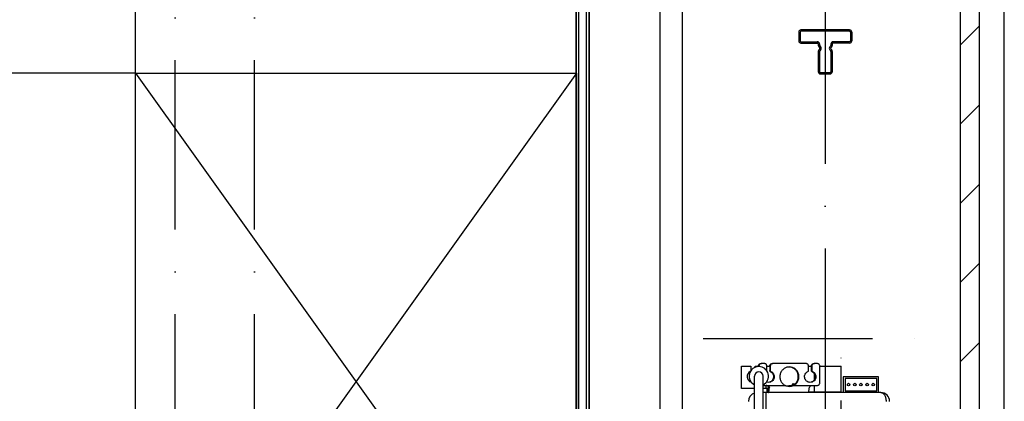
# Model space of a CAD drawing. Header units: millimetres. Extents: x 0 to 25777, y 0 to 11880.
# Tile 27 of 31: x 7824 to 8940, y 8250 to 8683. Entities that reach past the tile are written whole.
import ezdxf

# ---------------------------------------------------------------- set-up
doc = ezdxf.new("R2010")
doc.units = ezdxf.units.MM
doc.header["$LTSCALE"] = 16
doc.header["$PDSIZE"] = -3
doc.linetypes.add('ACAD_ISO10W100', pattern=[18, 12, -3, 0, -3])
for name, color, linetype in [('Cars', 2, 'Continuous'), ('CarSlings', 252, 'Continuous'), ('CONT_25', 1, 'Continuous'), ('CONT_35', 2, 'Continuous'), ('CONT_70', 4, 'Continuous'), ('DASHD_25', 1, 'ACAD_ISO10W100'), ('DIM_35', 7, 'Continuous'), ('Guiderails', 30, 'Continuous'), ('HATCH_35', 2, 'Continuous'), ('Machinery', 94, 'Continuous')]:
    doc.layers.add(name, color=color, linetype=linetype)
doc.layers.add('Centerline', color=1, linetype='ACAD_ISO10W100', lineweight=25)
doc.styles.add('Arial', font='arial.ttf')
doc.dimstyles.new('KONE_mm', dxfattribs={"dimscale": 40, "dimtxt": 2, "dimasz": 2, "dimexe": 1, "dimexo": 0, "dimgap": 1, "dimtad": 1, "dimdec": 0, "dimrnd": 0.01, "dimzin": 0, "dimdsep": 46, "dimtxsty": 'Arial', "dimsah": 1, "dimcen": 0, "dimclrd": 256, "dimclre": 256, "dimclrt": 256, "dimadec": 1, "dimazin": 2, "dimtfac": 1, "dimtdec": 0, "dimtmove": 0, "dimatfit": 3, "dimfxl": 1, "dimtolj": 1, "dimtzin": 0, "dimarcsym": 0})

# ---------------------------------------------------------------- blocks, each defined once
blk = doc.blocks.new('*U1276')
at = {"layer": 'Cars'}
blk.add_line((550, -700), (550, 700), dxfattribs=at)
at = {"layer": 'Cars', "ltscale": 20}
blk.add_line((575, -700), (575, 700), dxfattribs=at)
blk = doc.blocks.new('*U1286')
at = {"layer": 'Cars'}
for p, q in [((457.5, -675), (457.5, 675)), ((457.5, -675), (457.5, 675)), ((466.5, -675), (466.5, 675)), ((466.5, -675), (466.5, 675))]:
    blk.add_line(p, q, dxfattribs=at)
for points in [[(469.5, -675), (454.5, -675), (454.5, 675), (469.5, 675)], [(469.5, -675), (454.5, -675), (454.5, 675), (469.5, 675)], [(469.5, 675), (469.5, 675), (469.5, -675), (469.5, -675)], [(469.5, 675), (469.5, 675), (469.5, -675), (469.5, -675)]]:
    blk.add_lwpolyline(points, close=True, dxfattribs=at)
blk = doc.blocks.new('*U1290')
at = {"layer": 'CONT_25'}
blk.add_lwpolyline([(-250, 350), (250, 350), (250, -350), (-250, -350)], close=True, dxfattribs=at)
at = {"layer": 'CONT_35'}
for p, q in [((-250, 350), (250, -350)), ((250, 350), (-250, -350))]:
    blk.add_line(p, q, dxfattribs=at)
blk = doc.blocks.new('*U1308')
at = {"layer": 'Guiderails'}
for p, q in [((-350, 27.5), (-350, -27.5)), ((-348.5, 27.5), (-348.5, -27.5)), ((-347.5, 30), (-337.5, 30)), ((-347.5, 28.5), (-337.5, 28.5)), ((-336.5, 27.5), (-336.5, 9)), ((-335, 27.5), (-335, 9)), ((335, 27.5), (335, 9)), ((336.5, 27.5), (336.5, 9)), ((347.5, 30), (337.5, 30)), ((347.5, 28.5), (337.5, 28.5)), ((348.5, 27.5), (348.5, -27.5)), ((350, 27.5), (350, -27.5)), ((-334, 8), (-332.4, 8)), ((-334, 6.5), (-332.4, 6.5)), ((-331.7, 6.2), (-330.8, 5.2)), ((-330.7, 7.3), (-329.7, 6.3)), ((-328.3, 6.3), (-327.3, 7.3)), ((-327.2, 5.2), (-326.3, 6.2)), ((-325.6, 8), (-302.5, 8)), ((-325.6, 6.5), (-302.5, 6.5)), ((-301.5, -5.5), (-301.5, 5.5)), ((-300, -5.5), (-300, 5.5)), ((300, -5.5), (300, 5.5)), ((301.5, -5.5), (301.5, 5.5)), ((325.6, 8), (302.5, 8)), ((325.6, 6.5), (302.5, 6.5)), ((327.2, 5.2), (326.3, 6.2)), ((328.3, 6.3), (327.3, 7.3)), ((330.7, 7.3), (329.7, 6.3)), ((331.7, 6.2), (330.8, 5.2)), ((334, 8), (332.4, 8)), ((334, 6.5), (332.4, 6.5)), ((-336.5, -27.5), (-336.5, -9)), ((-335, -27.5), (-335, -9)), ((-334, -6.5), (-332.4, -6.5)), ((-334, -8), (-332.4, -8)), ((-331.7, -6.2), (-330.8, -5.2)), ((-330.7, -7.3), (-329.7, -6.3)), ((-328.3, -6.3), (-327.3, -7.3)), ((-327.2, -5.2), (-326.3, -6.2)), ((-325.6, -6.5), (-302.5, -6.5)), ((-325.6, -8), (-302.5, -8)), ((325.6, -6.5), (302.5, -6.5)), ((325.6, -8), (302.5, -8)), ((327.2, -5.2), (326.3, -6.2)), ((328.3, -6.3), (327.3, -7.3)), ((330.7, -7.3), (329.7, -6.3)), ((331.7, -6.2), (330.8, -5.2)), ((334, -6.5), (332.4, -6.5)), ((334, -8), (332.4, -8)), ((335, -27.5), (335, -9)), ((336.5, -27.5), (336.5, -9)), ((-347.5, -28.5), (-337.5, -28.5)), ((-347.5, -30), (-337.5, -30)), ((347.5, -28.5), (337.5, -28.5)), ((347.5, -30), (337.5, -30))]:
    blk.add_line(p, q, dxfattribs=at)
for centre, radius, start, end in [((-347.5, 27.5), 2.5, 90, 180), ((-347.5, 27.5), 1, 90, 180.0055), ((-337.5, 27.5), 2.5, 0, 90), ((-337.5, 27.5), 1, 360, 90), ((337.5, 27.5), 2.5, 90, 180), ((337.5, 27.5), 1, 90, 180), ((347.5, 27.5), 2.5, 360, 90), ((347.5, 27.5), 1, 359.9945, 90), ((-334, 9), 2.5, 180, 270), ((-334, 9), 1, 180, 270), ((-332.4, 5.5), 2.5, 45, 90), ((-332.4, 5.5), 1, 45, 90), ((-329, 7), 2.5, 225, 315), ((-329, 7), 1, 225, 315), ((-325.6, 5.5), 2.5, 90, 135), ((-325.6, 5.5), 1, 90, 135), ((-302.5, 5.5), 2.5, 0, 90), ((-302.5, 5.5), 1, 0, 90), ((302.5, 5.5), 2.5, 90, 180), ((302.5, 5.5), 1, 90, 180), ((325.6, 5.5), 2.5, 45, 90), ((325.6, 5.5), 1, 45, 90), ((329, 7), 2.5, 225, 315), ((329, 7), 1, 225, 315), ((332.4, 5.5), 2.5, 90, 135), ((332.4, 5.5), 1, 90, 135), ((334, 9), 2.5, 270, 360), ((334, 9), 1, 270, 360), ((-334, -9), 2.5, 90, 180), ((-334, -9), 1, 90, 180), ((-332.4, -5.5), 1, 270, 315), ((-332.4, -5.5), 2.5, 270, 315), ((-329, -7), 2.5, 45, 135), ((-329, -7), 1, 45, 135), ((-325.6, -5.5), 2.5, 225, 270), ((-325.6, -5.5), 1, 225, 270), ((-302.5, -5.5), 2.5, 270, 0), ((-302.5, -5.5), 1, 270, 0), ((302.5, -5.5), 2.5, 180, 270), ((302.5, -5.5), 1, 180, 270), ((325.6, -5.5), 1, 270, 315), ((325.6, -5.5), 2.5, 270, 315), ((329, -7), 2.5, 45, 135), ((329, -7), 1, 45, 135), ((332.4, -5.5), 2.5, 225, 270), ((332.4, -5.5), 1, 225, 270), ((334, -9), 2.5, 0, 90), ((334, -9), 1, 0, 90), ((-347.5, -27.5), 2.5, 180, 270), ((-347.5, -27.5), 1, 180, 270), ((-337.5, -27.5), 2.5, 270, 360), ((-337.5, -27.5), 1, 270, 0), ((337.5, -27.5), 2.5, 180, 270), ((337.5, -27.5), 1, 180, 270), ((347.5, -27.5), 2.5, 270, 360), ((347.5, -27.5), 1, 270, 360)]:
    blk.add_arc(centre, radius, start, end, dxfattribs=at)
blk = doc.blocks.new('*U1310')
at = {"layer": 'Centerline'}
blk.add_line((108, -436.6), (108, 391.9), dxfattribs=at)
at = {"layer": 'Machinery'}
for p, q in [((-5, 370.5), (5.5, 370.5)), ((-5, 345), (-5, 370.5)), ((5.5, 370.5), (5.5, 364.9)), ((10.5, 370.5), (14.2, 370.5)), ((10.5, 369.1), (10.5, 370.5)), ((14.2, 370.5), (14.9, 370.5)), ((14.2, 370.5), (14.2, 370)), ((14.9, 370.5), (14.9, 370)), ((17.2, 373.5), (17.9, 373.5)), ((20.8, 373.5), (17.9, 373.5)), ((23.8, 370.5), (27, 370.5)), ((23.8, 365.4), (23.8, 370.5)), ((27, 370.5), (27.7, 370.5)), ((27, 370.5), (27, 365.4)), ((27.7, 370.5), (27.7, 365.4)), ((30, 373.5), (30.7, 373.5)), ((68, 373.5), (30.7, 373.5)), ((71, 370.5), (74.2, 370.5)), ((71, 365.4), (71, 370.5)), ((74.2, 370.5), (74.9, 370.5)), ((74.2, 370.5), (74.2, 365.4)), ((74.9, 370.5), (74.9, 365.4)), ((77.2, 373.5), (77.9, 373.5)), ((80.8, 373.5), (77.9, 373.5)), ((83.8, 370.5), (108, 370.5)), ((83.8, 351.5), (83.8, 370.5)), ((108, 341), (108, 370.5)), ((9.7, 272.5), (9.7, 359)), ((19.7, 269.9), (19.7, 359)), ((27, 365.4), (27.7, 365.4)), ((27.6, 364.5), (28.3, 364.5)), ((74.2, 365.4), (74.9, 365.4)), ((74.8, 364.5), (75.5, 364.5)), ((77.3, 362.5), (77.3, 354.5)), ((150.5, 358.5), (110.5, 358.5)), ((110.5, 358.5), (110.5, 340.5)), ((150.5, 340.5), (150.5, 358.5)), ((19.7, 348.5), (23.8, 348.5)), ((23, 345), (23, 348.5)), ((23.8, 348.5), (44.9, 348.5)), ((49.4, 347.5), (48.6, 348)), ((53, 349.9), (55.4, 349.9)), ((53, 348.5), (53, 349.9)), ((53.9, 348.5), (53.1, 348.5)), ((53.6, 350.5), (56.1, 350.5)), ((53.9, 348.5), (74.9, 348.5)), ((74.9, 348.5), (80.8, 348.5)), ((77.3, 348.5), (77.3, 341)), ((148.5, 356.5), (112.5, 356.5)), ((112.5, 356.5), (112.5, 342.5)), ((148.5, 342.5), (148.5, 356.5)), ((9.7, 345), (-5, 345)), ((25.6, 345), (19.7, 345)), ((23, 340.5), (19.7, 340.5)), ((153, 340.5), (23, 340.5)), ((23, 269.8), (23, 340.5)), ((23.8, 344.5), (25.3, 344.5)), ((23.8, 344.5), (23.8, 340.5)), ((23.9, 344.5), (23.9, 340.5)), ((25.3, 340.5), (25.3, 344.5)), ((26.6, 345.5), (25.8, 345.5)), ((108, 341), (71, 341)), ((77, 340.5), (77, 341)), ((89, 340.5), (89, 341)), ((112.5, 342.5), (148.5, 342.5))]:
    blk.add_line(p, q, dxfattribs=at)
for centre in [(116.5, 349.5), (123.5, 349.5), (130.5, 349.5), (137.5, 349.5), (144.5, 349.5)]:
    blk.add_circle(centre, 1.5, dxfattribs=at)
for centre, radius, start, end in [((14.7, 359), 11, 297.0714, 242.9439), ((48.6, 358.9), 10.6, 86.686, 88.035), ((48.6, 358.8), 10.7, 86.0884, 86.6861), ((8, 358.5), 6.5, 117.9717, 252.0349), ((14.7, 359), 5, 0, 180), ((23.1, 345.6), 2.91, 77.1779, 89.9774), ((49.4, 358.3), 10.8, 245.0022, 251.8675), ((48.5, 367.5), 19.5, 261.1216, 262.752), ((48.5, 367.9), 19.9, 262.7479, 262.9274), ((48.6, 368.9), 20.9, 262.9942, 270.0135), ((49.4, 358.2), 10.7, 251.9399, 269.9426), ((49.3, 358.2), 10.7, 270.0086, 294.9544), ((53.6, 349.9), 0.6, 90, 180), ((13, 330.5), 10, 109.0755, 180), ((153, 330.5), 10, 0, 90)]:
    blk.add_arc(centre, radius, start, end, dxfattribs=at)
for points, knots in [([(14.2, 370.5), (14.2, 370.9), (14.4, 371.7), (15, 372.7), (16, 373.3), (16.8, 373.5), (17.2, 373.5)], [0, 0, 0, 0, 0.251945, 0.502745, 0.751937, 1, 1, 1, 1]), ([(17.9, 373.5), (17.5, 373.5), (16.7, 373.3), (15.8, 372.7), (15.1, 371.7), (14.9, 370.9), (14.9, 370.5)], [0, 0, 0, 0, 0.248063, 0.497255, 0.748055, 1, 1, 1, 1]), ([(23.8, 370.5), (23.8, 370.9), (23.6, 371.7), (23, 372.7), (22, 373.3), (21.2, 373.5), (20.8, 373.5)], [0, 0, 0, 0, 0.251945, 0.502745, 0.751937, 1, 1, 1, 1]), ([(27, 370.5), (27, 370.9), (27.2, 371.7), (27.8, 372.7), (28.8, 373.3), (29.6, 373.5), (30, 373.5)], [0, 0, 0, 0, 0.251945, 0.502745, 0.751937, 1, 1, 1, 1]), ([(30.7, 373.5), (30.3, 373.5), (29.5, 373.3), (28.5, 372.7), (27.9, 371.7), (27.7, 370.9), (27.7, 370.5)], [0, 0, 0, 0, 0.248063, 0.497255, 0.748055, 1, 1, 1, 1]), ([(49.4, 369.5), (48.1, 369.5), (45.7, 369.1), (42.4, 367.2), (40, 364.4), (38.6, 360.9), (38.4, 357.1), (39.5, 353.5), (41.7, 350.4), (43.7, 349), (44.9, 348.5)], [0, 0, 0, 0, 0.123859, 0.248159, 0.373141, 0.498746, 0.624639, 0.750362, 0.87553, 1, 1, 1, 1]), ([(53.1, 348.5), (54.2, 349), (56.2, 350.4), (58.4, 353.3), (59.5, 356.8), (59.5, 360.5), (58.2, 364), (56, 366.9), (52.9, 368.8), (50.5, 369.4), (49.4, 369.5)], [0, 0, 0, 0, 0.12443, 0.24954, 0.375206, 0.50107, 0.626695, 0.75174, 0.876109, 1, 1, 1, 1]), ([(53.9, 348.5), (55, 349), (57, 350.4), (59.2, 353.5), (60.3, 357.1), (60.1, 360.9), (58.7, 364.4), (56.3, 367.2), (53, 369.1), (50.6, 369.5), (49.4, 369.5)], [0, 0, 0, 0, 0.12447, 0.249638, 0.375361, 0.501254, 0.626859, 0.751841, 0.876141, 1, 1, 1, 1]), ([(71, 370.5), (71, 370.9), (70.8, 371.7), (70.2, 372.7), (69.2, 373.3), (68.4, 373.5), (68, 373.5)], [0, 0, 0, 0, 0.251945, 0.502745, 0.751937, 1, 1, 1, 1]), ([(74.2, 370.5), (74.2, 370.9), (74.4, 371.7), (75, 372.7), (76, 373.3), (76.8, 373.5), (77.2, 373.5)], [0, 0, 0, 0, 0.251945, 0.502745, 0.751937, 1, 1, 1, 1]), ([(77.9, 373.5), (77.5, 373.5), (76.7, 373.3), (75.7, 372.7), (75.1, 371.7), (74.9, 370.9), (74.9, 370.5)], [0, 0, 0, 0, 0.248063, 0.497255, 0.748055, 1, 1, 1, 1]), ([(83.8, 370.5), (83.8, 370.9), (83.6, 371.7), (83, 372.7), (82, 373.3), (81.2, 373.5), (80.8, 373.5)], [0, 0, 0, 0, 0.251945, 0.502745, 0.751937, 1, 1, 1, 1]), ([(27.6, 364.5), (28.2, 364.2), (29.4, 363.4), (30.7, 361.7), (31.4, 359.7), (31.5, 357.5), (30.8, 355.5), (29.6, 353.7), (27.8, 352.5), (26.4, 352.1), (25.8, 352)], [0, 0, 0, 0, 0.12438, 0.249426, 0.375043, 0.500894, 0.626548, 0.751655, 0.876089, 1, 1, 1, 1]), ([(28.3, 364.5), (29, 364.2), (30.2, 363.3), (31.6, 361.5), (32.2, 359.4), (32.1, 357.1), (31.3, 355.1), (29.9, 353.4), (27.9, 352.3), (26.5, 352), (25.8, 352)], [0, 0, 0, 0, 0.124445, 0.249587, 0.3753, 0.501201, 0.626823, 0.751823, 0.876134, 1, 1, 1, 1]), ([(27.6, 364.5), (27.4, 364.5), (27.1, 364.8), (27, 365.2), (27, 365.4)], [0, 0, 0, 0, 0.497903, 1, 1, 1, 1]), ([(27.7, 365.4), (27.7, 365.2), (27.8, 364.8), (28.1, 364.5), (28.3, 364.5)], [0, 0, 0, 0, 0.502097, 1, 1, 1, 1]), ([(73, 352), (72.2, 352), (70.8, 352.3), (68.8, 353.4), (67.4, 355.1), (66.6, 357.1), (66.5, 359.4), (67.2, 361.5), (68.5, 363.3), (69.7, 364.2), (70.4, 364.5)], [0, 0, 0, 0, 0.123866, 0.248177, 0.373177, 0.498799, 0.6247, 0.750413, 0.875555, 1, 1, 1, 1]), ([(70.4, 364.5), (70.6, 364.5), (70.9, 364.8), (71, 365.2), (71, 365.4)], [0, 0, 0, 0, 0.497903, 1, 1, 1, 1]), ([(74.8, 364.5), (75.4, 364.2), (76.6, 363.4), (77.9, 361.7), (78.6, 359.7), (78.7, 357.5), (78, 355.5), (76.8, 353.7), (75, 352.5), (73.6, 352.1), (73, 352)], [0, 0, 0, 0, 0.12438, 0.249426, 0.375043, 0.500894, 0.626548, 0.751655, 0.876089, 1, 1, 1, 1]), ([(75.5, 364.5), (76.2, 364.2), (77.4, 363.3), (78.8, 361.5), (79.4, 359.4), (79.3, 357.1), (78.5, 355.1), (77.1, 353.4), (75.1, 352.3), (73.7, 352), (73, 352)], [0, 0, 0, 0, 0.124445, 0.249587, 0.3753, 0.501201, 0.626823, 0.751823, 0.876134, 1, 1, 1, 1]), ([(74.8, 364.5), (74.6, 364.5), (74.3, 364.8), (74.2, 365.2), (74.2, 365.4)], [0, 0, 0, 0, 0.497903, 1, 1, 1, 1]), ([(74.9, 365.4), (74.9, 365.2), (75, 364.8), (75.3, 364.5), (75.5, 364.5)], [0, 0, 0, 0, 0.502097, 1, 1, 1, 1]), ([(25.8, 345.5), (25.8, 345.8), (25.8, 346.4), (25.5, 347.3), (24.7, 348.1), (24.1, 348.3), (23.7, 348.4)], [0, 0, 0, 0, 0.210726, 0.458104, 0.72589, 1, 1, 1, 1]), ([(23.8, 348.5), (24.2, 348.5), (25, 348.3), (26, 347.7), (26.6, 346.6), (26.7, 345.9), (26.6, 345.5)], [0, 0, 0, 0, 0.253537, 0.5066, 0.756542, 1, 1, 1, 1]), ([(53.1, 348.5), (52.8, 348.4), (51.3, 348.1), (49.8, 348), (48.6, 348)], [0, 0, 0, 0, 0.242647, 1, 1, 1, 1]), ([(71.9, 345.5), (71.9, 345.9), (72.1, 346.7), (72.8, 347.6), (73.7, 348.3), (74.5, 348.5), (74.9, 348.5)], [0, 0, 0, 0, 0.244774, 0.498084, 0.750201, 1, 1, 1, 1]), ([(80.8, 348.5), (81.2, 348.5), (82, 348.7), (83, 349.3), (83.6, 350.3), (83.8, 351.1), (83.8, 351.5)], [0, 0, 0, 0, 0.248063, 0.497255, 0.748055, 1, 1, 1, 1]), ([(25.3, 344.5), (25.3, 344.5), (25.5, 344.6), (25.6, 344.8), (25.7, 345.1), (25.7, 345.4), (25.8, 345.5)], [0, 0, 0, 0, 0.126648, 0.326937, 0.618755, 1, 1, 1, 1]), ([(25.3, 340.5), (25.5, 340.5), (25.7, 340.8), (25.9, 341.3), (26.1, 341.9), (26.3, 342.6), (26.5, 343.8), (26.6, 344.8), (26.6, 345.5)], [0, 0, 0, 0, 0.103465, 0.192614, 0.30864, 0.450211, 0.614856, 1, 1, 1, 1]), ([(70.5, 340.5), (70.7, 340.5), (71, 340.8), (71.2, 341.3), (71.4, 341.9), (71.5, 342.6), (71.7, 343.8), (71.8, 344.8), (71.9, 345.5)], [0, 0, 0, 0, 0.103465, 0.192614, 0.30864, 0.450211, 0.614856, 1, 1, 1, 1]), ([(153, 340.5), (153.7, 340.5), (155.4, 339.9), (157.4, 337.7), (158.7, 334.4), (159, 331.9), (159, 330.5)], [0, 0, 0, 0, 0.177797, 0.396321, 0.674643, 1, 1, 1, 1])]:
    blk.add_open_spline(points, degree=3, knots=knots, dxfattribs=at)
blk.add_open_spline([(25.8, 352), (25, 352), (24.2, 352.1), (23.5, 352.4)], degree=3, dxfattribs=at)
blk = doc.blocks.new('T-0008158422_Machinery_0')
at = {"layer": 'Machinery'}
blk.add_blockref('*U1310', (0, 0), dxfattribs=at)
blk = doc.blocks.new('*D1372')
at = {"layer": 'Defpoints', "color": 0, "transparency": 16777216}
for p in [(7955, 8622), (7040, 7922), (7955, 7922)]:
    blk.add_point(p, dxfattribs=at)
at = {"layer": 'DIM_35', "lineweight": -2, "transparency": 16777216}
for p, q in [((7955, 8622), (7000, 8622)), ((7040, 8542), (7040, 8002)), ((7955, 7922), (7000, 7922))]:
    blk.add_line(p, q, dxfattribs=at)
at = {"layer": 'DIM_35', "transparency": 16777216}
for points in [[(7026.7, 8542), (7053.3, 8542), (7040, 8622)], [(7026.7, 8002), (7053.3, 8002), (7040, 7922)]]:
    blk.add_solid(points, dxfattribs=at)
at = {"layer": 'DIM_35', "transparency": 16777216, "insert": (6959.2, 8272), "char_height": 80, "attachment_point": 5, "rotation": 90, "style": 'Arial', "bg_fill": 3, "box_fill_scale": 1.1, "bg_fill_color": 256, "bg_fill_true_color": 13158600, "bg_fill_transparency": 0}
blk.add_mtext('\\A1;700', dxfattribs=at)
blk = doc.blocks.new('_DotSmall')
at = {"color": 0, "linetype": 'ByBlock', "const_width": 0.5}
blk.add_lwpolyline([(-0.0625, 0, 1), (0.0625, 0, 1)], format="xyb", close=True, dxfattribs=at)
blk = doc.blocks.new('*D1373')
at = {"layer": 'Defpoints', "color": 0, "transparency": 16777216}
for p in [(8455, 9684), (7955, 8622), (8455, 8622)]:
    blk.add_point(p, dxfattribs=at)
at = {"layer": 'DIM_35', "lineweight": -2, "transparency": 16777216}
for p, q in [((7955, 8622), (7955, 9724)), ((8455, 8622), (8455, 9724)), ((8035, 9684), (8375, 9684))]:
    blk.add_line(p, q, dxfattribs=at)
at = {"layer": 'DIM_35', "transparency": 16777216}
for points in [[(8035, 9697.4), (8035, 9670.7), (7955, 9684)], [(8375, 9697.4), (8375, 9670.7), (8455, 9684)]]:
    blk.add_solid(points, dxfattribs=at)
at = {"layer": 'DIM_35', "transparency": 16777216, "insert": (8205, 9764.9), "char_height": 80, "attachment_point": 5, "style": 'Arial', "bg_fill": 3, "box_fill_scale": 1.1, "bg_fill_color": 256, "bg_fill_true_color": 13158600, "bg_fill_transparency": 0}
blk.add_mtext('\\A1;500', dxfattribs=at)
blk = doc.blocks.new('*D1374')
at = {"layer": 'Defpoints', "color": 0, "transparency": 16777216}
for p in [(8000, 9484), (8000, 9034), (8455, 8622)]:
    blk.add_point(p, dxfattribs=at)
at = {"layer": 'DIM_35', "lineweight": -2, "transparency": 16777216}
for p, q in [((8000, 9034), (8000, 9524)), ((8455, 8622), (8455, 9524)), ((8375, 9484), (8080, 9484))]:
    blk.add_line(p, q, dxfattribs=at)
at = {"layer": 'DIM_35', "transparency": 16777216}
for points in [[(8080, 9497.4), (8080, 9470.7), (8000, 9484)], [(8375, 9497.4), (8375, 9470.7), (8455, 9484)]]:
    blk.add_solid(points, dxfattribs=at)
at = {"layer": 'DIM_35', "transparency": 16777216, "insert": (8227.5, 9564.7), "char_height": 80, "attachment_point": 5, "style": 'Arial', "bg_fill": 3, "box_fill_scale": 1.1, "bg_fill_color": 256, "bg_fill_true_color": 13158600, "bg_fill_transparency": 0}
blk.add_mtext('\\A1;455', dxfattribs=at)
blk = doc.blocks.new('SH_Walls0')
at = {"layer": 'HATCH_35'}
h = blk.add_hatch(dxfattribs=at)
h.set_pattern_fill('ANSI31', color=256, scale=20)
h.set_pattern_definition([(45, (0, -865), (-44.9013, 44.9013), [])])
h.paths.add_polyline_path([(-710, -200), (-732, -200), (-732, 200), (-710, 200)])
h.paths.add_polyline_path([(890, -185), (912, -185), (912, 815), (890, 815)])
at = {"layer": 'CONT_70'}
blk.add_lwpolyline([(520, 1115), (520, 1065), (890, 1065), (890, 1065), (890, 1065), (890, -865), (520, -865), (520, -915), (890, -915), (940, -915), (940, 1115), (520, 1115)], dxfattribs=at)
blk.add_lwpolyline([(890, -185), (912, -185), (912, 815), (890, 815)], close=True, dxfattribs=at)
at = {"layer": 'DASHD_25'}
for p, q in [((0, -915), (0, 1115)), ((90, -915), (90, 1115)), ((737, 792), (737, 12)), ((598.5, 402), (875.5, 402))]:
    blk.add_line(p, q, dxfattribs=at)

msp = doc.modelspace()

# ---------------------------------------------------------------- block references
msp.add_blockref('T-0008158422_Machinery_0', (8647, 7919))
at = {"layer": 'Cars'}
for name, p in [('*U1276', (8000, 8019)), ('*U1286', (8000, 8019)), ('*U1290', (8205, 8272))]:
    msp.add_blockref(name, p, dxfattribs=at)
at = {"layer": 'CarSlings', "rotation": 270}
msp.add_blockref('*U1308', (8737, 8321), dxfattribs=at)

# ---------------------------------------------------------------- next in the draw order: dimensions: what is measured, and where the dimension line sits
at = {"layer": 'DIM_35'}
dim = msp.add_linear_dim(base=(7040, 7922), p1=(7955, 8622), p2=(7955, 7922), angle=90, dimstyle='KONE_mm', override={"dimldrblk": 'DotSmall', "dimtfill": 1}, dxfattribs=at)
dim.commit()
dim.dimension.update_dxf_attribs({"geometry": '*D1372', "text_midpoint": (6959.2, 8272)})

# ---------------------------------------------------------------- next in the draw order: dimensions: what is measured, and where the dimension line sits
dim = msp.add_linear_dim(base=(8455, 9684), p1=(7955, 8622), p2=(8455, 8622), dimstyle='KONE_mm', override={"dimldrblk": 'DotSmall', "dimtfill": 1}, dxfattribs=at)
dim.commit()
dim.dimension.update_dxf_attribs({"geometry": '*D1373', "text_midpoint": (8205, 9764.9)})

# ---------------------------------------------------------------- next in the draw order: dimensions: what is measured, and where the dimension line sits
dim = msp.add_linear_dim(base=(8000, 9484), p1=(8455, 8622), p2=(8000, 9034), dimstyle='KONE_mm', override={"dimldrblk": 'DotSmall', "dimtfill": 1}, dxfattribs=at)
dim.commit()
dim.dimension.update_dxf_attribs({"geometry": '*D1374', "text_midpoint": (8227.5, 9564.7)})

# ---------------------------------------------------------------- next in the draw order: block references
msp.add_blockref('SH_Walls0', (8000, 7919))

doc.saveas('drawing.dxf')
